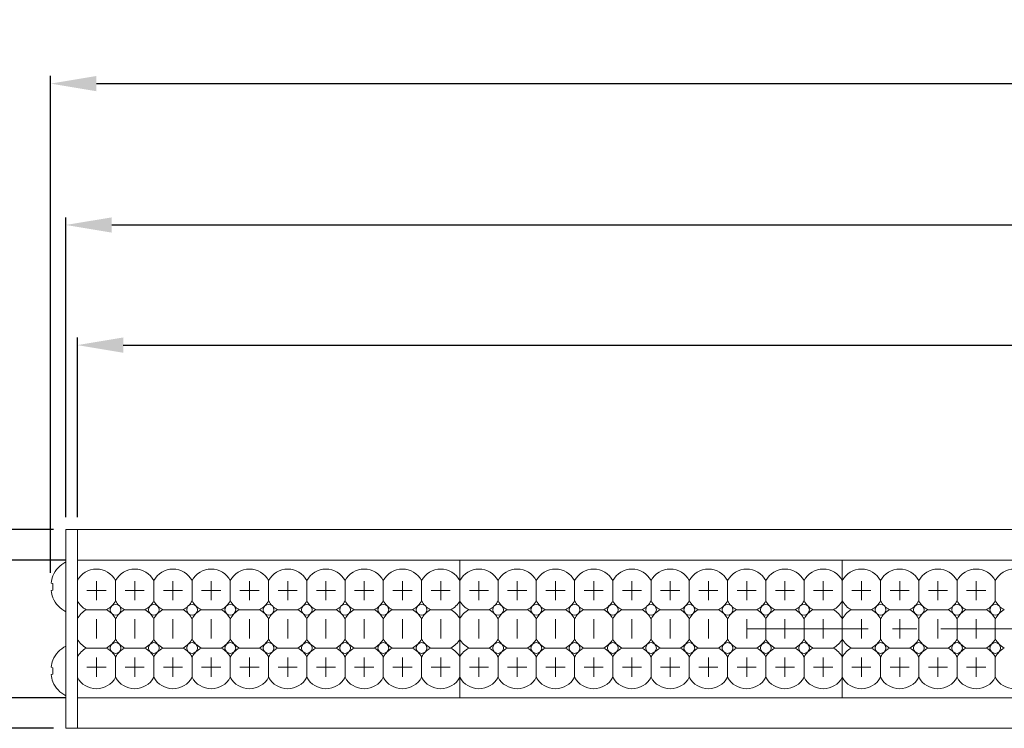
# Model space of a CAD drawing. Header units: millimetres. Extents: x -201 to 202, y 143 to 428.
# Tile 3 of 14: x -129 to -65, y 288 to 334. Entities that reach past the tile are written whole.
import ezdxf

# ---------------------------------------------------------------- set-up
doc = ezdxf.new("R2010")
doc.units = ezdxf.units.MM
doc.header["$LTSCALE"] = 0.25
doc.linetypes.add('CENTER', pattern=[50.8, 31.75, -6.35, 6.35, -6.35])
for name, color, linetype, lineweight in [('BASE', 7, 'Continuous', 20), ('CENTER', 1, 'CENTER', 9), ('DIMENSION', 6, 'Continuous', 9), ('LED LENS', 7, 'Continuous', 20), ('MXB8146', 7, 'Continuous', 20), ('SIDE PLATE', 7, 'Continuous', 20)]:
    doc.layers.add(name, color=color, linetype=linetype, lineweight=lineweight)
doc.styles.add('VS Standard', font='msgothic.ttc', dxfattribs={"height": 3})
doc.dimstyles.new('VS Standard x0.5', dxfattribs={"dimtxt": 3, "dimasz": 3, "dimexe": 0.5, "dimexo": 0.8, "dimgap": 0.5, "dimtad": 3, "dimlfac": 2, "dimrnd": 0.0001, "dimzin": 9, "dimdsep": 46, "dimtxsty": 'VS Standard', "dimcen": 0, "dimaunit": 1, "dimadec": 0, "dimazin": 2, "dimtfac": 1, "dimtmove": 0, "dimatfit": 3, "dimfxl": 1, "dimtolj": 1, "dimtzin": 0, "dimarcsym": 0})

# ---------------------------------------------------------------- blocks, each defined once
blk = doc.blocks.new('*D166')
at = {"layer": 'Defpoints', "color": 0}
for p in [(-125.328, 299.14), (-137.364, 290.14), (-125.328, 290.14)]:
    blk.add_point(p, dxfattribs=at)
at = {"layer": 'DIMENSION', "color": 0, "lineweight": -2}
for p, q in [((-126.128, 299.14), (-137.864, 299.14)), ((-137.364, 296.14), (-137.364, 293.14)), ((-126.128, 290.14), (-137.864, 290.14))]:
    blk.add_line(p, q, dxfattribs=at)
at = {"layer": 'DIMENSION', "color": 0}
for points in [[(-136.864, 296.14), (-137.864, 296.14), (-137.364, 299.14)], [(-137.864, 293.14), (-136.864, 293.14), (-137.364, 290.14)]]:
    blk.add_solid(points, dxfattribs=at)
at = {"layer": 'DIMENSION', "color": 0, "insert": (-139.365, 294.64), "char_height": 3, "attachment_point": 5, "rotation": 90, "style": 'VS Standard'}
blk.add_mtext('\\A1;18', dxfattribs=at)
blk = doc.blocks.new('*D167')
at = {"layer": 'Defpoints', "color": 0}
for p in [(-126.078, 301.14), (-147.555, 288.14), (-126.078, 288.14)]:
    blk.add_point(p, dxfattribs=at)
at = {"layer": 'DIMENSION', "color": 0, "lineweight": -2}
for p, q in [((-126.878, 301.14), (-148.055, 301.14)), ((-147.555, 298.14), (-147.555, 291.14)), ((-126.878, 288.14), (-148.055, 288.14))]:
    blk.add_line(p, q, dxfattribs=at)
at = {"layer": 'DIMENSION', "color": 0}
for points in [[(-147.055, 298.14), (-148.055, 298.14), (-147.555, 301.14)], [(-148.055, 291.14), (-147.055, 291.14), (-147.555, 288.14)]]:
    blk.add_solid(points, dxfattribs=at)
at = {"layer": 'DIMENSION', "color": 0, "insert": (-149.555, 294.64), "char_height": 3, "attachment_point": 5, "rotation": 90, "style": 'VS Standard'}
blk.add_mtext('\\A1;26', dxfattribs=at)
blk = doc.blocks.new('*D168')
at = {"layer": 'Defpoints', "color": 0}
for p in [(74.672, 313.192), (-125.328, 301.14), (74.672, 301.14)]:
    blk.add_point(p, dxfattribs=at)
at = {"layer": 'DIMENSION', "color": 0, "lineweight": -2}
for p, q in [((-125.328, 301.94), (-125.328, 313.692)), ((74.672, 301.94), (74.672, 313.692)), ((-122.328, 313.192), (71.672, 313.192))]:
    blk.add_line(p, q, dxfattribs=at)
at = {"layer": 'DIMENSION', "color": 0}
for points in [[(-122.328, 313.692), (-122.328, 312.692), (-125.328, 313.192)], [(71.672, 312.692), (71.672, 313.692), (74.672, 313.192)]]:
    blk.add_solid(points, dxfattribs=at)
at = {"layer": 'DIMENSION', "color": 0, "insert": (-25.328, 315.192), "char_height": 3, "attachment_point": 5, "style": 'VS Standard'}
blk.add_mtext('\\A1;400', dxfattribs=at)
blk = doc.blocks.new('*D169')
at = {"layer": 'Defpoints', "color": 0}
for p in [(75.422, 321.045), (-126.078, 301.14), (75.422, 301.14)]:
    blk.add_point(p, dxfattribs=at)
at = {"layer": 'DIMENSION', "color": 0, "lineweight": -2}
for p, q in [((-126.078, 301.94), (-126.078, 321.545)), ((75.422, 301.94), (75.422, 321.545)), ((-123.078, 321.045), (72.422, 321.045))]:
    blk.add_line(p, q, dxfattribs=at)
at = {"layer": 'DIMENSION', "color": 0}
for points in [[(-123.078, 321.545), (-123.078, 320.545), (-126.078, 321.045)], [(72.422, 320.545), (72.422, 321.545), (75.422, 321.045)]]:
    blk.add_solid(points, dxfattribs=at)
at = {"layer": 'DIMENSION', "color": 0, "insert": (-25.328, 323.045), "char_height": 3, "attachment_point": 5, "style": 'VS Standard'}
blk.add_mtext('\\A1;403', dxfattribs=at)
blk = doc.blocks.new('*D170')
at = {"layer": 'Defpoints', "color": 0}
for p in [(76.422, 330.288), (-127.078, 297.511), (76.422, 297.39)]:
    blk.add_point(p, dxfattribs=at)
at = {"layer": 'DIMENSION', "color": 0, "lineweight": -2}
for p, q in [((-127.078, 298.311), (-127.078, 330.788)), ((-124.078, 330.288), (73.422, 330.288)), ((76.422, 298.19), (76.422, 330.788))]:
    blk.add_line(p, q, dxfattribs=at)
at = {"layer": 'DIMENSION', "color": 0}
for points in [[(-124.078, 330.788), (-124.078, 329.788), (-127.078, 330.288)], [(73.422, 329.788), (73.422, 330.788), (76.422, 330.288)]]:
    blk.add_solid(points, dxfattribs=at)
at = {"layer": 'DIMENSION', "color": 0, "insert": (-25.328, 332.539), "char_height": 3, "attachment_point": 5, "style": 'VS Standard'}
blk.add_mtext('\\A1;\\A1;(407)', dxfattribs=at)

msp = doc.modelspace()

# ---------------------------------------------------------------- linework, layer by layer
at = {"layer": 'BASE'}
for p, q in [((-125.3284, 288.1402), (-125.3284, 301.1402)), ((-125.3284, 301.1402), (74.6716, 301.1402)), ((-125.3284, 301.1402), (-125.3284, 288.1402)), ((74.6716, 299.1402), (-125.3284, 299.1402)), ((-125.3284, 290.1402), (74.6716, 290.1402)), ((74.6716, 288.1402), (-125.3284, 288.1402))]:
    msp.add_line(p, q, dxfattribs=at)
at = {"layer": 'CENTER', "ltscale": 0.3}
for p, q in [((-124.0784, 297.7652), (-124.0784, 296.5152)), ((-121.5784, 297.7652), (-121.5784, 296.5152)), ((-119.0784, 297.7652), (-119.0784, 296.5152)), ((-116.5784, 297.7652), (-116.5784, 296.5152)), ((-114.0784, 297.7652), (-114.0784, 296.5152)), ((-111.5784, 297.7652), (-111.5784, 296.5152)), ((-109.0784, 297.7652), (-109.0784, 296.5152)), ((-106.5784, 297.7652), (-106.5784, 296.5152)), ((-104.0784, 297.7652), (-104.0784, 296.5152)), ((-101.5784, 297.7652), (-101.5784, 296.5152)), ((-99.0784, 297.7652), (-99.0784, 296.5152)), ((-96.5784, 297.7652), (-96.5784, 296.5152)), ((-94.0784, 297.7652), (-94.0784, 296.5152)), ((-91.5784, 297.7652), (-91.5784, 296.5152)), ((-89.0784, 297.7652), (-89.0784, 296.5152)), ((-86.5784, 297.7652), (-86.5784, 296.5152)), ((-84.0784, 297.7652), (-84.0784, 296.5152)), ((-81.5784, 297.7652), (-81.5784, 296.5152)), ((-79.0784, 297.7652), (-79.0784, 296.5152)), ((-76.5784, 297.7652), (-76.5784, 296.5152)), ((-74.0784, 297.7652), (-74.0784, 296.5152)), ((-71.5784, 297.7652), (-71.5784, 296.5152)), ((-69.0784, 297.7652), (-69.0784, 296.5152)), ((-66.5784, 297.7652), (-66.5784, 296.5152)), ((-124.7034, 297.1402), (-123.4534, 297.1402)), ((-122.2034, 297.1402), (-120.9534, 297.1402)), ((-119.7034, 297.1402), (-118.4534, 297.1402)), ((-117.2034, 297.1402), (-115.9534, 297.1402)), ((-114.7034, 297.1402), (-113.4534, 297.1402)), ((-112.2034, 297.1402), (-110.9534, 297.1402)), ((-109.7034, 297.1402), (-108.4534, 297.1402)), ((-107.2034, 297.1402), (-105.9534, 297.1402)), ((-104.7034, 297.1402), (-103.4534, 297.1402)), ((-102.2034, 297.1402), (-100.9534, 297.1402)), ((-99.7034, 297.1402), (-98.4534, 297.1402)), ((-97.2034, 297.1402), (-95.9534, 297.1402)), ((-94.7034, 297.1402), (-93.4534, 297.1402)), ((-92.2034, 297.1402), (-90.9534, 297.1402)), ((-89.7034, 297.1402), (-88.4534, 297.1402)), ((-87.2034, 297.1402), (-85.9534, 297.1402)), ((-84.7034, 297.1402), (-83.4534, 297.1402)), ((-82.2034, 297.1402), (-80.9534, 297.1402)), ((-79.7034, 297.1402), (-78.4534, 297.1402)), ((-77.2034, 297.1402), (-75.9534, 297.1402)), ((-74.7034, 297.1402), (-73.4534, 297.1402)), ((-72.2034, 297.1402), (-70.9534, 297.1402)), ((-69.7034, 297.1402), (-68.4534, 297.1402)), ((-67.2034, 297.1402), (-65.9534, 297.1402)), ((-124.0784, 295.2652), (-124.0784, 294.0152)), ((-121.5784, 295.2652), (-121.5784, 294.0152)), ((-119.0784, 295.2652), (-119.0784, 294.0152)), ((-116.5784, 295.2652), (-116.5784, 294.0152)), ((-114.0784, 295.2652), (-114.0784, 294.0152)), ((-111.5784, 295.2652), (-111.5784, 294.0152)), ((-109.0784, 295.2652), (-109.0784, 294.0152)), ((-106.5784, 295.2652), (-106.5784, 294.0152)), ((-104.0784, 295.2652), (-104.0784, 294.0152)), ((-101.5784, 295.2652), (-101.5784, 294.0152)), ((-99.0784, 295.2652), (-99.0784, 294.0152)), ((-96.5784, 295.2652), (-96.5784, 294.0152)), ((-94.0784, 295.2652), (-94.0784, 294.0152)), ((-91.5784, 295.2652), (-91.5784, 294.0152)), ((-89.0784, 295.2652), (-89.0784, 294.0152)), ((-86.5784, 295.2652), (-86.5784, 294.0152)), ((-84.0784, 295.2652), (-84.0784, 294.0152)), ((-81.5784, 295.2652), (-81.5784, 294.0152)), ((-79.0784, 295.2652), (-79.0784, 294.0152)), ((-76.5784, 295.2652), (-76.5784, 294.0152)), ((-74.0784, 295.2652), (-74.0784, 294.0152)), ((-71.5784, 295.2652), (-71.5784, 294.0152)), ((-69.0784, 295.2652), (-69.0784, 294.0152)), ((-66.5784, 295.2652), (-66.5784, 294.0152)), ((-124.0784, 292.7652), (-124.0784, 291.5152)), ((-121.5784, 292.7652), (-121.5784, 291.5152)), ((-119.0784, 292.7652), (-119.0784, 291.5152)), ((-116.5784, 292.7652), (-116.5784, 291.5152)), ((-114.0784, 292.7652), (-114.0784, 291.5152)), ((-111.5784, 292.7652), (-111.5784, 291.5152)), ((-109.0784, 292.7652), (-109.0784, 291.5152)), ((-106.5784, 292.7652), (-106.5784, 291.5152)), ((-104.0784, 292.7652), (-104.0784, 291.5152)), ((-101.5784, 292.7652), (-101.5784, 291.5152)), ((-99.0784, 292.7652), (-99.0784, 291.5152)), ((-96.5784, 292.7652), (-96.5784, 291.5152)), ((-94.0784, 292.7652), (-94.0784, 291.5152)), ((-91.5784, 292.7652), (-91.5784, 291.5152)), ((-89.0784, 292.7652), (-89.0784, 291.5152)), ((-86.5784, 292.7652), (-86.5784, 291.5152)), ((-84.0784, 292.7652), (-84.0784, 291.5152)), ((-81.5784, 292.7652), (-81.5784, 291.5152)), ((-79.0784, 292.7652), (-79.0784, 291.5152)), ((-76.5784, 292.7652), (-76.5784, 291.5152)), ((-74.0784, 292.7652), (-74.0784, 291.5152)), ((-71.5784, 292.7652), (-71.5784, 291.5152)), ((-69.0784, 292.7652), (-69.0784, 291.5152)), ((-66.5784, 292.7652), (-66.5784, 291.5152)), ((-124.7034, 292.1402), (-123.4534, 292.1402)), ((-122.2034, 292.1402), (-120.9534, 292.1402)), ((-119.7034, 292.1402), (-118.4534, 292.1402)), ((-117.2034, 292.1402), (-115.9534, 292.1402)), ((-114.7034, 292.1402), (-113.4534, 292.1402)), ((-112.2034, 292.1402), (-110.9534, 292.1402)), ((-109.7034, 292.1402), (-108.4534, 292.1402)), ((-107.2034, 292.1402), (-105.9534, 292.1402)), ((-104.7034, 292.1402), (-103.4534, 292.1402)), ((-102.2034, 292.1402), (-100.9534, 292.1402)), ((-99.7034, 292.1402), (-98.4534, 292.1402)), ((-97.2034, 292.1402), (-95.9534, 292.1402)), ((-94.7034, 292.1402), (-93.4534, 292.1402)), ((-92.2034, 292.1402), (-90.9534, 292.1402)), ((-89.7034, 292.1402), (-88.4534, 292.1402)), ((-87.2034, 292.1402), (-85.9534, 292.1402)), ((-84.7034, 292.1402), (-83.4534, 292.1402)), ((-82.2034, 292.1402), (-80.9534, 292.1402)), ((-79.7034, 292.1402), (-78.4534, 292.1402)), ((-77.2034, 292.1402), (-75.9534, 292.1402)), ((-74.7034, 292.1402), (-73.4534, 292.1402)), ((-72.2034, 292.1402), (-70.9534, 292.1402)), ((-69.7034, 292.1402), (-68.4534, 292.1402)), ((-67.2034, 292.1402), (-65.9534, 292.1402))]:
    msp.add_line(p, q, dxfattribs=at)
at = {"layer": 'CENTER'}
msp.add_line((-81.5784, 294.6402), (78.4216, 294.6402), dxfattribs=at)
at = {"layer": 'LED LENS'}
for p, q in [((-100.3284, 299.1402), (-125.3284, 299.1402)), ((-125.3284, 299.1402), (-125.3284, 297.8017)), ((-100.3284, 297.8017), (-100.3284, 299.1402)), ((-100.3284, 299.1402), (-100.3284, 297.8017)), ((-75.3284, 299.1402), (-100.3284, 299.1402)), ((-100.3284, 299.1402), (-100.3284, 297.8017)), ((-75.3284, 297.8017), (-75.3284, 299.1402)), ((-75.3284, 299.1402), (-75.3284, 297.8017)), ((-50.3284, 299.1402), (-75.3284, 299.1402)), ((-75.3284, 299.1402), (-75.3284, 297.8017)), ((-125.3284, 296.4788), (-125.3284, 297.8017)), ((-122.8284, 297.8017), (-122.8284, 297.1402)), ((-120.3284, 297.8017), (-120.3284, 297.1402)), ((-117.8284, 297.8017), (-117.8284, 297.1402)), ((-115.3284, 297.8017), (-115.3284, 297.1402)), ((-112.8284, 297.8017), (-112.8284, 297.1402)), ((-110.3284, 297.8017), (-110.3284, 297.1402)), ((-107.8284, 297.8017), (-107.8284, 297.1402)), ((-105.3284, 297.8017), (-105.3284, 297.1402)), ((-102.8284, 297.8017), (-102.8284, 297.1402)), ((-100.3284, 297.8017), (-100.3284, 297.1402)), ((-100.3284, 296.4788), (-100.3284, 297.8017)), ((-100.3284, 296.4788), (-100.3284, 297.8017)), ((-97.8284, 297.8017), (-97.8284, 297.1402)), ((-95.3284, 297.8017), (-95.3284, 297.1402)), ((-92.8284, 297.8017), (-92.8284, 297.1402)), ((-90.3284, 297.8017), (-90.3284, 297.1402)), ((-87.8284, 297.8017), (-87.8284, 297.1402)), ((-85.3284, 297.8017), (-85.3284, 297.1402)), ((-82.8284, 297.8017), (-82.8284, 297.1402)), ((-80.3284, 297.8017), (-80.3284, 297.1402)), ((-77.8284, 297.8017), (-77.8284, 297.1402)), ((-75.3284, 297.8017), (-75.3284, 297.1402)), ((-75.3284, 296.4788), (-75.3284, 297.8017)), ((-75.3284, 296.4788), (-75.3284, 297.8017)), ((-72.8284, 297.8017), (-72.8284, 297.1402)), ((-70.3284, 297.8017), (-70.3284, 297.1402)), ((-67.8284, 297.8017), (-67.8284, 297.1402)), ((-65.3284, 297.8017), (-65.3284, 297.1402)), ((-122.8284, 297.1402), (-122.8284, 296.4788)), ((-120.3284, 297.1402), (-120.3284, 296.4788)), ((-117.8284, 297.1402), (-117.8284, 296.4788)), ((-115.3284, 297.1402), (-115.3284, 296.4788)), ((-112.8284, 297.1402), (-112.8284, 296.4788)), ((-110.3284, 297.1402), (-110.3284, 296.4788)), ((-107.8284, 297.1402), (-107.8284, 296.4788)), ((-105.3284, 297.1402), (-105.3284, 296.4788)), ((-102.8284, 297.1402), (-102.8284, 296.4788)), ((-100.3284, 297.1402), (-100.3284, 296.4788)), ((-97.8284, 297.1402), (-97.8284, 296.4788)), ((-95.3284, 297.1402), (-95.3284, 296.4788)), ((-92.8284, 297.1402), (-92.8284, 296.4788)), ((-90.3284, 297.1402), (-90.3284, 296.4788)), ((-87.8284, 297.1402), (-87.8284, 296.4788)), ((-85.3284, 297.1402), (-85.3284, 296.4788)), ((-82.8284, 297.1402), (-82.8284, 296.4788)), ((-80.3284, 297.1402), (-80.3284, 296.4788)), ((-77.8284, 297.1402), (-77.8284, 296.4788)), ((-75.3284, 297.1402), (-75.3284, 296.4788)), ((-72.8284, 297.1402), (-72.8284, 296.4788)), ((-70.3284, 297.1402), (-70.3284, 296.4788)), ((-67.8284, 297.1402), (-67.8284, 296.4788)), ((-65.3284, 297.1402), (-65.3284, 296.4788)), ((-125.3284, 296.4788), (-125.3284, 295.3017)), ((-100.3284, 295.3017), (-100.3284, 296.4788)), ((-100.3284, 296.4788), (-100.3284, 295.3017)), ((-100.3284, 296.4788), (-100.3284, 295.3017)), ((-75.3284, 295.3017), (-75.3284, 296.4788)), ((-75.3284, 296.4788), (-75.3284, 295.3017)), ((-75.3284, 296.4788), (-75.3284, 295.3017)), ((-124.7398, 295.8902), (-123.4169, 295.8902)), ((-122.2398, 295.8902), (-120.9169, 295.8902)), ((-119.7398, 295.8902), (-118.4169, 295.8902)), ((-117.2398, 295.8902), (-115.9169, 295.8902)), ((-114.7398, 295.8902), (-113.4169, 295.8902)), ((-112.2398, 295.8902), (-110.9169, 295.8902)), ((-109.7398, 295.8902), (-108.4169, 295.8902)), ((-107.2398, 295.8902), (-105.9169, 295.8902)), ((-104.7398, 295.8902), (-103.4169, 295.8902)), ((-102.2398, 295.8902), (-100.9169, 295.8902)), ((-99.7398, 295.8902), (-98.4169, 295.8902)), ((-97.2398, 295.8902), (-95.9169, 295.8902)), ((-94.7398, 295.8902), (-93.4169, 295.8902)), ((-92.2398, 295.8902), (-90.9169, 295.8902)), ((-89.7398, 295.8902), (-88.4169, 295.8902)), ((-87.2398, 295.8902), (-85.9169, 295.8902)), ((-84.7398, 295.8902), (-83.4169, 295.8902)), ((-82.2398, 295.8902), (-80.9169, 295.8902)), ((-79.7398, 295.8902), (-78.4169, 295.8902)), ((-77.2398, 295.8902), (-75.9169, 295.8902)), ((-74.7398, 295.8902), (-73.4169, 295.8902)), ((-72.2398, 295.8902), (-70.9169, 295.8902)), ((-69.7398, 295.8902), (-68.4169, 295.8902)), ((-67.2398, 295.8902), (-65.9169, 295.8902)), ((-125.3284, 293.9788), (-125.3284, 295.3017)), ((-122.8284, 295.3017), (-122.8284, 294.6402)), ((-120.3284, 295.3017), (-120.3284, 294.6402)), ((-117.8284, 295.3017), (-117.8284, 294.6402)), ((-115.3284, 295.3017), (-115.3284, 294.6402)), ((-112.8284, 295.3017), (-112.8284, 294.6402)), ((-110.3284, 295.3017), (-110.3284, 294.6402)), ((-107.8284, 295.3017), (-107.8284, 294.6402)), ((-105.3284, 295.3017), (-105.3284, 294.6402)), ((-102.8284, 295.3017), (-102.8284, 294.6402)), ((-100.3284, 295.3017), (-100.3284, 294.6402)), ((-100.3284, 293.9788), (-100.3284, 295.3017)), ((-100.3284, 293.9788), (-100.3284, 295.3017)), ((-97.8284, 295.3017), (-97.8284, 294.6402)), ((-95.3284, 295.3017), (-95.3284, 294.6402)), ((-92.8284, 295.3017), (-92.8284, 294.6402)), ((-90.3284, 295.3017), (-90.3284, 294.6402)), ((-87.8284, 295.3017), (-87.8284, 294.6402)), ((-85.3284, 295.3017), (-85.3284, 294.6402)), ((-82.8284, 295.3017), (-82.8284, 294.6402)), ((-80.3284, 295.3017), (-80.3284, 294.6402)), ((-77.8284, 295.3017), (-77.8284, 294.6402)), ((-75.3284, 295.3017), (-75.3284, 294.6402)), ((-75.3284, 293.9788), (-75.3284, 295.3017)), ((-75.3284, 293.9788), (-75.3284, 295.3017)), ((-72.8284, 295.3017), (-72.8284, 294.6402)), ((-70.3284, 295.3017), (-70.3284, 294.6402)), ((-67.8284, 295.3017), (-67.8284, 294.6402)), ((-65.3284, 295.3017), (-65.3284, 294.6402)), ((-122.8284, 294.6402), (-122.8284, 293.9788)), ((-120.3284, 294.6402), (-120.3284, 293.9788)), ((-117.8284, 294.6402), (-117.8284, 293.9788)), ((-115.3284, 294.6402), (-115.3284, 293.9788)), ((-112.8284, 294.6402), (-112.8284, 293.9788)), ((-110.3284, 294.6402), (-110.3284, 293.9788)), ((-107.8284, 294.6402), (-107.8284, 293.9788)), ((-105.3284, 294.6402), (-105.3284, 293.9788)), ((-102.8284, 294.6402), (-102.8284, 293.9788)), ((-100.3284, 294.6402), (-100.3284, 293.9788)), ((-97.8284, 294.6402), (-97.8284, 293.9788)), ((-95.3284, 294.6402), (-95.3284, 293.9788)), ((-92.8284, 294.6402), (-92.8284, 293.9788)), ((-90.3284, 294.6402), (-90.3284, 293.9788)), ((-87.8284, 294.6402), (-87.8284, 293.9788)), ((-85.3284, 294.6402), (-85.3284, 293.9788)), ((-82.8284, 294.6402), (-82.8284, 293.9788)), ((-80.3284, 294.6402), (-80.3284, 293.9788)), ((-77.8284, 294.6402), (-77.8284, 293.9788)), ((-75.3284, 294.6402), (-75.3284, 293.9788)), ((-72.8284, 294.6402), (-72.8284, 293.9788)), ((-70.3284, 294.6402), (-70.3284, 293.9788)), ((-67.8284, 294.6402), (-67.8284, 293.9788)), ((-65.3284, 294.6402), (-65.3284, 293.9788)), ((-125.3284, 293.9788), (-125.3284, 292.8017)), ((-100.3284, 292.8017), (-100.3284, 293.9788)), ((-100.3284, 293.9788), (-100.3284, 292.8017)), ((-100.3284, 293.9788), (-100.3284, 292.8017)), ((-75.3284, 292.8017), (-75.3284, 293.9788)), ((-75.3284, 293.9788), (-75.3284, 292.8017)), ((-75.3284, 293.9788), (-75.3284, 292.8017)), ((-123.4169, 293.3902), (-124.7398, 293.3902)), ((-122.2398, 293.3902), (-120.9169, 293.3902)), ((-119.7398, 293.3902), (-118.4169, 293.3902)), ((-117.2398, 293.3902), (-115.9169, 293.3902)), ((-114.7398, 293.3902), (-113.4169, 293.3902)), ((-112.2398, 293.3902), (-110.9169, 293.3902)), ((-109.7398, 293.3902), (-108.4169, 293.3902)), ((-107.2398, 293.3902), (-105.9169, 293.3902)), ((-104.7398, 293.3902), (-103.4169, 293.3902)), ((-102.2398, 293.3902), (-100.9169, 293.3902)), ((-98.4169, 293.3902), (-99.7398, 293.3902)), ((-97.2398, 293.3902), (-95.9169, 293.3902)), ((-94.7398, 293.3902), (-93.4169, 293.3902)), ((-92.2398, 293.3902), (-90.9169, 293.3902)), ((-89.7398, 293.3902), (-88.4169, 293.3902)), ((-87.2398, 293.3902), (-85.9169, 293.3902)), ((-84.7398, 293.3902), (-83.4169, 293.3902)), ((-82.2398, 293.3902), (-80.9169, 293.3902)), ((-79.7398, 293.3902), (-78.4169, 293.3902)), ((-77.2398, 293.3902), (-75.9169, 293.3902)), ((-73.4169, 293.3902), (-74.7398, 293.3902)), ((-72.2398, 293.3902), (-70.9169, 293.3902)), ((-69.7398, 293.3902), (-68.4169, 293.3902)), ((-67.2398, 293.3902), (-65.9169, 293.3902)), ((-125.3284, 291.4788), (-125.3284, 292.8017)), ((-122.8284, 292.1402), (-122.8284, 292.8017)), ((-120.3284, 292.8017), (-120.3284, 292.1402)), ((-117.8284, 292.8017), (-117.8284, 292.1402)), ((-115.3284, 292.8017), (-115.3284, 292.1402)), ((-112.8284, 292.8017), (-112.8284, 292.1402)), ((-110.3284, 292.8017), (-110.3284, 292.1402)), ((-107.8284, 292.8017), (-107.8284, 292.1402)), ((-105.3284, 292.8017), (-105.3284, 292.1402)), ((-102.8284, 292.8017), (-102.8284, 292.1402)), ((-100.3284, 292.8017), (-100.3284, 292.1402)), ((-100.3284, 291.4788), (-100.3284, 292.8017)), ((-100.3284, 291.4788), (-100.3284, 292.8017)), ((-97.8284, 292.1402), (-97.8284, 292.8017)), ((-95.3284, 292.8017), (-95.3284, 292.1402)), ((-92.8284, 292.8017), (-92.8284, 292.1402)), ((-90.3284, 292.8017), (-90.3284, 292.1402)), ((-87.8284, 292.8017), (-87.8284, 292.1402)), ((-85.3284, 292.8017), (-85.3284, 292.1402)), ((-82.8284, 292.8017), (-82.8284, 292.1402)), ((-80.3284, 292.8017), (-80.3284, 292.1402)), ((-77.8284, 292.8017), (-77.8284, 292.1402)), ((-75.3284, 292.8017), (-75.3284, 292.1402)), ((-75.3284, 291.4788), (-75.3284, 292.8017)), ((-75.3284, 291.4788), (-75.3284, 292.8017)), ((-72.8284, 292.1402), (-72.8284, 292.8017)), ((-70.3284, 292.8017), (-70.3284, 292.1402)), ((-67.8284, 292.8017), (-67.8284, 292.1402)), ((-65.3284, 292.8017), (-65.3284, 292.1402)), ((-122.8284, 291.4788), (-122.8284, 292.1402)), ((-120.3284, 292.1402), (-120.3284, 291.4788)), ((-117.8284, 292.1402), (-117.8284, 291.4788)), ((-115.3284, 292.1402), (-115.3284, 291.4788)), ((-112.8284, 292.1402), (-112.8284, 291.4788)), ((-110.3284, 292.1402), (-110.3284, 291.4788)), ((-107.8284, 292.1402), (-107.8284, 291.4788)), ((-105.3284, 292.1402), (-105.3284, 291.4788)), ((-102.8284, 292.1402), (-102.8284, 291.4788)), ((-100.3284, 292.1402), (-100.3284, 291.4788)), ((-97.8284, 291.4788), (-97.8284, 292.1402)), ((-95.3284, 292.1402), (-95.3284, 291.4788)), ((-92.8284, 292.1402), (-92.8284, 291.4788)), ((-90.3284, 292.1402), (-90.3284, 291.4788)), ((-87.8284, 292.1402), (-87.8284, 291.4788)), ((-85.3284, 292.1402), (-85.3284, 291.4788)), ((-82.8284, 292.1402), (-82.8284, 291.4788)), ((-80.3284, 292.1402), (-80.3284, 291.4788)), ((-77.8284, 292.1402), (-77.8284, 291.4788)), ((-75.3284, 292.1402), (-75.3284, 291.4788)), ((-72.8284, 291.4788), (-72.8284, 292.1402)), ((-70.3284, 292.1402), (-70.3284, 291.4788)), ((-67.8284, 292.1402), (-67.8284, 291.4788)), ((-65.3284, 292.1402), (-65.3284, 291.4788)), ((-125.3284, 291.4788), (-125.3284, 290.1402)), ((-100.3284, 290.1402), (-100.3284, 291.4788)), ((-100.3284, 291.4788), (-100.3284, 290.1402)), ((-100.3284, 291.4788), (-100.3284, 290.1402)), ((-75.3284, 290.1402), (-75.3284, 291.4788)), ((-75.3284, 291.4788), (-75.3284, 290.1402)), ((-75.3284, 291.4788), (-75.3284, 290.1402)), ((-125.3284, 290.1402), (-100.3284, 290.1402)), ((-100.3284, 290.1402), (-75.3284, 290.1402)), ((-75.3284, 290.1402), (-50.3284, 290.1402))]:
    msp.add_line(p, q, dxfattribs=at)
for centre in [(-122.8284, 295.8902), (-120.3284, 295.8902), (-117.8284, 295.8902), (-115.3284, 295.8902), (-112.8284, 295.8902), (-110.3284, 295.8902), (-107.8284, 295.8902), (-105.3284, 295.8902), (-102.8284, 295.8902), (-97.8284, 295.8902), (-95.3284, 295.8902), (-92.8284, 295.8902), (-90.3284, 295.8902), (-87.8284, 295.8902), (-85.3284, 295.8902), (-82.8284, 295.8902), (-80.3284, 295.8902), (-77.8284, 295.8902), (-72.8284, 295.8902), (-70.3284, 295.8902), (-67.8284, 295.8902), (-65.3284, 295.8902), (-122.8284, 293.3902), (-120.3284, 293.3902), (-117.8284, 293.3902), (-115.3284, 293.3902), (-112.8284, 293.3902), (-110.3284, 293.3902), (-107.8284, 293.3902), (-105.3284, 293.3902), (-102.8284, 293.3902), (-97.8284, 293.3902), (-95.3284, 293.3902), (-92.8284, 293.3902), (-90.3284, 293.3902), (-87.8284, 293.3902), (-85.3284, 293.3902), (-82.8284, 293.3902), (-80.3284, 293.3902), (-77.8284, 293.3902), (-72.8284, 293.3902), (-70.3284, 293.3902), (-67.8284, 293.3902), (-65.3284, 293.3902)]:
    msp.add_circle(centre, 0.35, dxfattribs=at)
for centre, start, end in [((-124.0784, 297.1402), 27.885567, 152.114433), ((-121.5784, 297.1402), 27.885567, 152.114433), ((-119.0784, 297.1402), 27.885567, 152.114433), ((-116.5784, 297.1402), 27.885567, 152.114433), ((-114.0784, 297.1402), 27.885567, 152.114433), ((-111.5784, 297.1402), 27.885567, 152.114433), ((-109.0784, 297.1402), 27.885567, 152.114433), ((-106.5784, 297.1402), 27.885567, 152.114433), ((-104.0784, 297.1402), 27.885567, 152.114433), ((-101.5784, 297.1402), 27.885567, 152.114433), ((-99.0784, 297.1402), 27.885567, 152.114433), ((-96.5784, 297.1402), 27.885567, 152.114433), ((-94.0784, 297.1402), 27.885567, 152.114433), ((-91.5784, 297.1402), 27.885567, 152.114433), ((-89.0784, 297.1402), 27.885567, 152.114433), ((-86.5784, 297.1402), 27.885567, 152.114433), ((-84.0784, 297.1402), 27.885567, 152.114433), ((-81.5784, 297.1402), 27.885567, 152.114433), ((-79.0784, 297.1402), 27.885567, 152.114433), ((-76.5784, 297.1402), 27.885567, 152.114433), ((-74.0784, 297.1402), 27.885567, 152.114433), ((-71.5784, 297.1402), 27.885567, 152.114433), ((-69.0784, 297.1402), 27.885567, 152.114433), ((-66.5784, 297.1402), 27.885567, 152.114433), ((-64.0784, 297.1402), 27.885567, 152.114433), ((-124.0784, 297.1402), 207.885567, 242.114433), ((-124.0784, 297.1402), 297.885567, 315), ((-124.0784, 297.1402), 315, 332.114433), ((-121.5784, 297.1402), 207.885567, 225), ((-121.5784, 297.1402), 225, 242.114433), ((-121.5784, 297.1402), 297.885567, 315), ((-121.5784, 297.1402), 315, 332.114433), ((-119.0784, 297.1402), 207.885567, 225), ((-119.0784, 297.1402), 225, 242.114433), ((-119.0784, 297.1402), 297.885567, 315), ((-119.0784, 297.1402), 315, 332.114433), ((-116.5784, 297.1402), 207.885567, 225), ((-116.5784, 297.1402), 225, 242.114433), ((-116.5784, 297.1402), 297.885567, 315), ((-116.5784, 297.1402), 315, 332.114433), ((-114.0784, 297.1402), 207.885567, 225), ((-114.0784, 297.1402), 225, 242.114433), ((-114.0784, 297.1402), 297.885567, 315), ((-114.0784, 297.1402), 315, 332.114433), ((-111.5784, 297.1402), 207.885567, 225), ((-111.5784, 297.1402), 225, 242.114433), ((-111.5784, 297.1402), 297.885567, 315), ((-111.5784, 297.1402), 315, 332.114433), ((-109.0784, 297.1402), 207.885567, 225), ((-109.0784, 297.1402), 225, 242.114433), ((-109.0784, 297.1402), 297.885567, 315), ((-109.0784, 297.1402), 315, 332.114433), ((-106.5784, 297.1402), 207.885567, 225), ((-106.5784, 297.1402), 225, 242.114433), ((-106.5784, 297.1402), 297.885567, 315), ((-106.5784, 297.1402), 315, 332.114433), ((-104.0784, 297.1402), 207.885567, 225), ((-104.0784, 297.1402), 225, 242.114433), ((-104.0784, 297.1402), 297.885567, 315), ((-104.0784, 297.1402), 315, 332.114433), ((-101.5784, 297.1402), 207.885567, 225), ((-101.5784, 297.1402), 225, 242.114433), ((-101.5784, 297.1402), 297.885567, 332.114433), ((-99.0784, 297.1402), 207.885567, 242.114433), ((-99.0784, 297.1402), 297.885567, 315), ((-99.0784, 297.1402), 315, 332.114433), ((-96.5784, 297.1402), 207.885567, 225), ((-96.5784, 297.1402), 225, 242.114433), ((-96.5784, 297.1402), 297.885567, 315), ((-96.5784, 297.1402), 315, 332.114433), ((-94.0784, 297.1402), 207.885567, 225), ((-94.0784, 297.1402), 225, 242.114433), ((-94.0784, 297.1402), 297.885567, 315), ((-94.0784, 297.1402), 315, 332.114433), ((-91.5784, 297.1402), 207.885567, 225), ((-91.5784, 297.1402), 225, 242.114433), ((-91.5784, 297.1402), 297.885567, 315), ((-91.5784, 297.1402), 315, 332.114433), ((-89.0784, 297.1402), 207.885567, 225), ((-89.0784, 297.1402), 225, 242.114433), ((-89.0784, 297.1402), 297.885567, 315), ((-89.0784, 297.1402), 315, 332.114433), ((-86.5784, 297.1402), 207.885567, 225), ((-86.5784, 297.1402), 225, 242.114433), ((-86.5784, 297.1402), 297.885567, 315), ((-86.5784, 297.1402), 315, 332.114433), ((-84.0784, 297.1402), 207.885567, 225), ((-84.0784, 297.1402), 225, 242.114433), ((-84.0784, 297.1402), 297.885567, 315), ((-84.0784, 297.1402), 315, 332.114433), ((-81.5784, 297.1402), 207.885567, 225), ((-81.5784, 297.1402), 225, 242.114433), ((-81.5784, 297.1402), 297.885567, 315), ((-81.5784, 297.1402), 315, 332.114433), ((-79.0784, 297.1402), 207.885567, 225), ((-79.0784, 297.1402), 225, 242.114433), ((-79.0784, 297.1402), 297.885567, 315), ((-79.0784, 297.1402), 315, 332.114433), ((-76.5784, 297.1402), 207.885567, 225), ((-76.5784, 297.1402), 225, 242.114433), ((-76.5784, 297.1402), 297.885567, 332.114433), ((-74.0784, 297.1402), 207.885567, 242.114433), ((-74.0784, 297.1402), 297.885567, 315), ((-74.0784, 297.1402), 315, 332.114433), ((-71.5784, 297.1402), 207.885567, 225), ((-71.5784, 297.1402), 225, 242.114433), ((-71.5784, 297.1402), 297.885567, 315), ((-71.5784, 297.1402), 315, 332.114433), ((-69.0784, 297.1402), 207.885567, 225), ((-69.0784, 297.1402), 225, 242.114433), ((-69.0784, 297.1402), 297.885567, 315), ((-69.0784, 297.1402), 315, 332.114433), ((-66.5784, 297.1402), 207.885567, 225), ((-66.5784, 297.1402), 225, 242.114433), ((-66.5784, 297.1402), 297.885567, 315), ((-66.5784, 297.1402), 315, 332.114433), ((-64.0784, 297.1402), 207.885567, 225), ((-64.0784, 297.1402), 225, 242.114433), ((-124.0784, 294.6402), 117.885567, 152.114433), ((-124.0784, 294.6402), 45, 62.114433), ((-124.0784, 294.6402), 27.885567, 45), ((-121.5784, 294.6402), 135, 152.114433), ((-121.5784, 294.6402), 117.885567, 135), ((-121.5784, 294.6402), 45, 62.114433), ((-121.5784, 294.6402), 27.885567, 45), ((-119.0784, 294.6402), 135, 152.114433), ((-119.0784, 294.6402), 117.885567, 135), ((-119.0784, 294.6402), 45, 62.114433), ((-119.0784, 294.6402), 27.885567, 45), ((-116.5784, 294.6402), 135, 152.114433), ((-116.5784, 294.6402), 117.885567, 135), ((-116.5784, 294.6402), 45, 62.114433), ((-116.5784, 294.6402), 27.885567, 45), ((-114.0784, 294.6402), 135, 152.114433), ((-114.0784, 294.6402), 117.885567, 135), ((-114.0784, 294.6402), 45, 62.114433), ((-114.0784, 294.6402), 27.885567, 45), ((-111.5784, 294.6402), 135, 152.114433), ((-111.5784, 294.6402), 117.885567, 135), ((-111.5784, 294.6402), 45, 62.114433), ((-111.5784, 294.6402), 27.885567, 45), ((-109.0784, 294.6402), 135, 152.114433), ((-109.0784, 294.6402), 117.885567, 135), ((-109.0784, 294.6402), 45, 62.114433), ((-109.0784, 294.6402), 27.885567, 45), ((-106.5784, 294.6402), 135, 152.114433), ((-106.5784, 294.6402), 117.885567, 135), ((-106.5784, 294.6402), 45, 62.114433), ((-106.5784, 294.6402), 27.885567, 45), ((-104.0784, 294.6402), 135, 152.114433), ((-104.0784, 294.6402), 117.885567, 135), ((-104.0784, 294.6402), 45, 62.114433), ((-104.0784, 294.6402), 27.885567, 45), ((-101.5784, 294.6402), 135, 152.114433), ((-101.5784, 294.6402), 117.885567, 135), ((-101.5784, 294.6402), 27.885567, 62.114433), ((-99.0784, 294.6402), 117.885567, 152.114433), ((-99.0784, 294.6402), 45, 62.114433), ((-99.0784, 294.6402), 27.885567, 45), ((-96.5784, 294.6402), 135, 152.114433), ((-96.5784, 294.6402), 117.885567, 135), ((-96.5784, 294.6402), 45, 62.114433), ((-96.5784, 294.6402), 27.885567, 45), ((-94.0784, 294.6402), 135, 152.114433), ((-94.0784, 294.6402), 117.885567, 135), ((-94.0784, 294.6402), 45, 62.114433), ((-94.0784, 294.6402), 27.885567, 45), ((-91.5784, 294.6402), 135, 152.114433), ((-91.5784, 294.6402), 117.885567, 135), ((-91.5784, 294.6402), 45, 62.114433), ((-91.5784, 294.6402), 27.885567, 45), ((-89.0784, 294.6402), 135, 152.114433), ((-89.0784, 294.6402), 117.885567, 135), ((-89.0784, 294.6402), 45, 62.114433), ((-89.0784, 294.6402), 27.885567, 45), ((-86.5784, 294.6402), 135, 152.114433), ((-86.5784, 294.6402), 117.885567, 135), ((-86.5784, 294.6402), 45, 62.114433), ((-86.5784, 294.6402), 27.885567, 45), ((-84.0784, 294.6402), 135, 152.114433), ((-84.0784, 294.6402), 117.885567, 135), ((-84.0784, 294.6402), 45, 62.114433), ((-84.0784, 294.6402), 27.885567, 45), ((-81.5784, 294.6402), 135, 152.114433), ((-81.5784, 294.6402), 117.885567, 135), ((-81.5784, 294.6402), 45, 62.114433), ((-81.5784, 294.6402), 27.885567, 45), ((-79.0784, 294.6402), 135, 152.114433), ((-79.0784, 294.6402), 117.885567, 135), ((-79.0784, 294.6402), 45, 62.114433), ((-79.0784, 294.6402), 27.885567, 45), ((-76.5784, 294.6402), 135, 152.114433), ((-76.5784, 294.6402), 117.885567, 135), ((-76.5784, 294.6402), 27.885567, 62.114433), ((-74.0784, 294.6402), 117.885567, 152.114433), ((-74.0784, 294.6402), 45, 62.114433), ((-74.0784, 294.6402), 27.885567, 45), ((-71.5784, 294.6402), 135, 152.114433), ((-71.5784, 294.6402), 117.885567, 135), ((-71.5784, 294.6402), 45, 62.114433), ((-71.5784, 294.6402), 27.885567, 45), ((-69.0784, 294.6402), 135, 152.114433), ((-69.0784, 294.6402), 117.885567, 135), ((-69.0784, 294.6402), 45, 62.114433), ((-69.0784, 294.6402), 27.885567, 45), ((-66.5784, 294.6402), 135, 152.114433), ((-66.5784, 294.6402), 117.885567, 135), ((-66.5784, 294.6402), 45, 62.114433), ((-66.5784, 294.6402), 27.885567, 45), ((-64.0784, 294.6402), 135, 152.114433), ((-64.0784, 294.6402), 117.885567, 135), ((-124.0784, 294.6402), 207.885567, 242.114433), ((-124.0784, 294.6402), 297.885567, 315), ((-124.0784, 294.6402), 315, 332.114433), ((-121.5784, 294.6402), 207.885567, 225), ((-121.5784, 294.6402), 225, 242.114433), ((-121.5784, 294.6402), 297.885567, 315), ((-121.5784, 294.6402), 315, 332.114433), ((-119.0784, 294.6402), 207.885567, 225), ((-119.0784, 294.6402), 225, 242.114433), ((-119.0784, 294.6402), 297.885567, 315), ((-119.0784, 294.6402), 315, 332.114433), ((-116.5784, 294.6402), 207.885567, 225), ((-116.5784, 294.6402), 225, 242.114433), ((-116.5784, 294.6402), 297.885567, 315), ((-116.5784, 294.6402), 315, 332.114433), ((-114.0784, 294.6402), 207.885567, 225), ((-114.0784, 294.6402), 225, 242.114433), ((-114.0784, 294.6402), 297.885567, 315), ((-114.0784, 294.6402), 315, 332.114433), ((-111.5784, 294.6402), 207.885567, 225), ((-111.5784, 294.6402), 225, 242.114433), ((-111.5784, 294.6402), 297.885567, 315), ((-111.5784, 294.6402), 315, 332.114433), ((-109.0784, 294.6402), 207.885567, 225), ((-109.0784, 294.6402), 225, 242.114433), ((-109.0784, 294.6402), 297.885567, 315), ((-109.0784, 294.6402), 315, 332.114433), ((-106.5784, 294.6402), 207.885567, 225), ((-106.5784, 294.6402), 225, 242.114433), ((-106.5784, 294.6402), 297.885567, 315), ((-106.5784, 294.6402), 315, 332.114433), ((-104.0784, 294.6402), 207.885567, 225), ((-104.0784, 294.6402), 225, 242.114433), ((-104.0784, 294.6402), 297.885567, 315), ((-104.0784, 294.6402), 315, 332.114433), ((-101.5784, 294.6402), 207.885567, 225), ((-101.5784, 294.6402), 225, 242.114433), ((-101.5784, 294.6402), 297.885567, 332.114433), ((-99.0784, 294.6402), 207.885567, 242.114433), ((-99.0784, 294.6402), 297.885567, 315), ((-99.0784, 294.6402), 315, 332.114433), ((-96.5784, 294.6402), 207.885567, 225), ((-96.5784, 294.6402), 225, 242.114433), ((-96.5784, 294.6402), 297.885567, 315), ((-96.5784, 294.6402), 315, 332.114433), ((-94.0784, 294.6402), 207.885567, 225), ((-94.0784, 294.6402), 225, 242.114433), ((-94.0784, 294.6402), 297.885567, 315), ((-94.0784, 294.6402), 315, 332.114433), ((-91.5784, 294.6402), 207.885567, 225), ((-91.5784, 294.6402), 225, 242.114433), ((-91.5784, 294.6402), 297.885567, 315), ((-91.5784, 294.6402), 315, 332.114433), ((-89.0784, 294.6402), 207.885567, 225), ((-89.0784, 294.6402), 225, 242.114433), ((-89.0784, 294.6402), 297.885567, 315), ((-89.0784, 294.6402), 315, 332.114433), ((-86.5784, 294.6402), 207.885567, 225), ((-86.5784, 294.6402), 225, 242.114433), ((-86.5784, 294.6402), 297.885567, 315), ((-86.5784, 294.6402), 315, 332.114433), ((-84.0784, 294.6402), 207.885567, 225), ((-84.0784, 294.6402), 225, 242.114433), ((-84.0784, 294.6402), 297.885567, 315), ((-84.0784, 294.6402), 315, 332.114433), ((-81.5784, 294.6402), 207.885567, 225), ((-81.5784, 294.6402), 225, 242.114433), ((-81.5784, 294.6402), 297.885567, 315), ((-81.5784, 294.6402), 315, 332.114433), ((-79.0784, 294.6402), 207.885567, 225), ((-79.0784, 294.6402), 225, 242.114433), ((-79.0784, 294.6402), 297.885567, 315), ((-79.0784, 294.6402), 315, 332.114433), ((-76.5784, 294.6402), 207.885567, 225), ((-76.5784, 294.6402), 225, 242.114433), ((-76.5784, 294.6402), 297.885567, 332.114433), ((-74.0784, 294.6402), 207.885567, 242.114433), ((-74.0784, 294.6402), 297.885567, 315), ((-74.0784, 294.6402), 315, 332.114433), ((-71.5784, 294.6402), 207.885567, 225), ((-71.5784, 294.6402), 225, 242.114433), ((-71.5784, 294.6402), 297.885567, 315), ((-71.5784, 294.6402), 315, 332.114433), ((-69.0784, 294.6402), 207.885567, 225), ((-69.0784, 294.6402), 225, 242.114433), ((-69.0784, 294.6402), 297.885567, 315), ((-69.0784, 294.6402), 315, 332.114433), ((-66.5784, 294.6402), 207.885567, 225), ((-66.5784, 294.6402), 225, 242.114433), ((-66.5784, 294.6402), 297.885567, 315), ((-66.5784, 294.6402), 315, 332.114433), ((-64.0784, 294.6402), 207.885567, 225), ((-64.0784, 294.6402), 225, 242.114433), ((-124.0784, 292.1402), 117.885567, 152.114433), ((-124.0784, 292.1402), 45, 62.114433), ((-124.0784, 292.1402), 27.885567, 45), ((-121.5784, 292.1402), 135, 152.114433), ((-121.5784, 292.1402), 117.885567, 135), ((-121.5784, 292.1402), 45, 62.114433), ((-121.5784, 292.1402), 27.885567, 45), ((-119.0784, 292.1402), 135, 152.114433), ((-119.0784, 292.1402), 117.885567, 135), ((-119.0784, 292.1402), 45, 62.114433), ((-119.0784, 292.1402), 27.885567, 45), ((-116.5784, 292.1402), 135, 152.114433), ((-116.5784, 292.1402), 117.885567, 135), ((-116.5784, 292.1402), 45, 62.114433), ((-116.5784, 292.1402), 27.885567, 45), ((-114.0784, 292.1402), 135, 152.114433), ((-114.0784, 292.1402), 117.885567, 135), ((-114.0784, 292.1402), 45, 62.114433), ((-114.0784, 292.1402), 27.885567, 45), ((-111.5784, 292.1402), 135, 152.114433), ((-111.5784, 292.1402), 117.885567, 135), ((-111.5784, 292.1402), 45, 62.114433), ((-111.5784, 292.1402), 27.885567, 45), ((-109.0784, 292.1402), 135, 152.114433), ((-109.0784, 292.1402), 117.885567, 135), ((-109.0784, 292.1402), 45, 62.114433), ((-109.0784, 292.1402), 27.885567, 45), ((-106.5784, 292.1402), 135, 152.114433), ((-106.5784, 292.1402), 117.885567, 135), ((-106.5784, 292.1402), 45, 62.114433), ((-106.5784, 292.1402), 27.885567, 45), ((-104.0784, 292.1402), 135, 152.114433), ((-104.0784, 292.1402), 117.885567, 135), ((-104.0784, 292.1402), 45, 62.114433), ((-104.0784, 292.1402), 27.885567, 45), ((-101.5784, 292.1402), 135, 152.114433), ((-101.5784, 292.1402), 117.885567, 135), ((-101.5784, 292.1402), 27.885567, 62.114433), ((-99.0784, 292.1402), 117.885567, 152.114433), ((-99.0784, 292.1402), 45, 62.114433), ((-99.0784, 292.1402), 27.885567, 45), ((-96.5784, 292.1402), 135, 152.114433), ((-96.5784, 292.1402), 117.885567, 135), ((-96.5784, 292.1402), 45, 62.114433), ((-96.5784, 292.1402), 27.885567, 45), ((-94.0784, 292.1402), 135, 152.114433), ((-94.0784, 292.1402), 117.885567, 135), ((-94.0784, 292.1402), 45, 62.114433), ((-94.0784, 292.1402), 27.885567, 45), ((-91.5784, 292.1402), 135, 152.114433), ((-91.5784, 292.1402), 117.885567, 135), ((-91.5784, 292.1402), 45, 62.114433), ((-91.5784, 292.1402), 27.885567, 45), ((-89.0784, 292.1402), 135, 152.114433), ((-89.0784, 292.1402), 117.885567, 135), ((-89.0784, 292.1402), 45, 62.114433), ((-89.0784, 292.1402), 27.885567, 45), ((-86.5784, 292.1402), 135, 152.114433), ((-86.5784, 292.1402), 117.885567, 135), ((-86.5784, 292.1402), 45, 62.114433), ((-86.5784, 292.1402), 27.885567, 45), ((-84.0784, 292.1402), 135, 152.114433), ((-84.0784, 292.1402), 117.885567, 135), ((-84.0784, 292.1402), 45, 62.114433), ((-84.0784, 292.1402), 27.885567, 45), ((-81.5784, 292.1402), 135, 152.114433), ((-81.5784, 292.1402), 117.885567, 135), ((-81.5784, 292.1402), 45, 62.114433), ((-81.5784, 292.1402), 27.885567, 45), ((-79.0784, 292.1402), 135, 152.114433), ((-79.0784, 292.1402), 117.885567, 135), ((-79.0784, 292.1402), 45, 62.114433), ((-79.0784, 292.1402), 27.885567, 45), ((-76.5784, 292.1402), 135, 152.114433), ((-76.5784, 292.1402), 117.885567, 135), ((-76.5784, 292.1402), 27.885567, 62.114433), ((-74.0784, 292.1402), 117.885567, 152.114433), ((-74.0784, 292.1402), 45, 62.114433), ((-74.0784, 292.1402), 27.885567, 45), ((-71.5784, 292.1402), 135, 152.114433), ((-71.5784, 292.1402), 117.885567, 135), ((-71.5784, 292.1402), 45, 62.114433), ((-71.5784, 292.1402), 27.885567, 45), ((-69.0784, 292.1402), 135, 152.114433), ((-69.0784, 292.1402), 117.885567, 135), ((-69.0784, 292.1402), 45, 62.114433), ((-69.0784, 292.1402), 27.885567, 45), ((-66.5784, 292.1402), 135, 152.114433), ((-66.5784, 292.1402), 117.885567, 135), ((-66.5784, 292.1402), 45, 62.114433), ((-66.5784, 292.1402), 27.885567, 45), ((-64.0784, 292.1402), 135, 152.114433), ((-64.0784, 292.1402), 117.885567, 135), ((-124.0784, 292.1402), 207.885567, 332.114433), ((-121.5784, 292.1402), 207.885567, 332.114433), ((-119.0784, 292.1402), 207.885567, 332.114433), ((-116.5784, 292.1402), 207.885567, 332.114433), ((-114.0784, 292.1402), 207.885567, 332.114433), ((-111.5784, 292.1402), 207.885567, 332.114433), ((-109.0784, 292.1402), 207.885567, 332.114433), ((-106.5784, 292.1402), 207.885567, 332.114433), ((-104.0784, 292.1402), 207.885567, 332.114433), ((-101.5784, 292.1402), 207.885567, 332.114433), ((-99.0784, 292.1402), 207.885567, 332.114433), ((-96.5784, 292.1402), 207.885567, 332.114433), ((-94.0784, 292.1402), 207.885567, 332.114433), ((-91.5784, 292.1402), 207.885567, 332.114433), ((-89.0784, 292.1402), 207.885567, 332.114433), ((-86.5784, 292.1402), 207.885567, 332.114433), ((-84.0784, 292.1402), 207.885567, 332.114433), ((-81.5784, 292.1402), 207.885567, 332.114433), ((-79.0784, 292.1402), 207.885567, 332.114433), ((-76.5784, 292.1402), 207.885567, 332.114433), ((-74.0784, 292.1402), 207.885567, 332.114433), ((-71.5784, 292.1402), 207.885567, 332.114433), ((-69.0784, 292.1402), 207.885567, 332.114433), ((-66.5784, 292.1402), 207.885567, 332.114433), ((-64.0784, 292.1402), 207.885567, 332.114433)]:
    msp.add_arc(centre, 1.4142, start, end, dxfattribs=at)
at = {"layer": 'MXB8146'}
for p, q in [((-126.0784, 299.0152), (-126.0784, 295.7652)), ((-126.922, 298.0984), (-126.9337, 298.1015)), ((-126.922, 297.5984), (-127.0461, 297.6316)), ((-127.0461, 297.1489), (-126.922, 297.1821)), ((-126.9337, 296.679), (-126.922, 296.6821)), ((-126.0784, 290.2652), (-126.0784, 293.5152)), ((-126.9337, 292.6015), (-126.922, 292.5984)), ((-127.0461, 292.1316), (-126.922, 292.0984)), ((-126.922, 291.6821), (-127.0461, 291.6489)), ((-126.922, 291.1821), (-126.9337, 291.179))]:
    msp.add_line(p, q, dxfattribs=at)
for centre, radius, start, end in [((-125.258, 297.3902), 1.8203, 116.784996, 157.000817), ((-125.2059, 297.3924), 1.8557, 157.639247, 172.593484), ((-125.068, 297.3902), 1.8657, 173.595632, 186.404368), ((-125.2059, 297.3881), 1.8557, 187.406516, 202.360753), ((-125.258, 297.3902), 1.8203, 202.999183, 243.215004), ((-125.258, 291.8902), 1.8203, 116.784996, 157.000817), ((-125.2059, 291.8924), 1.8557, 157.639247, 172.593484), ((-125.2059, 291.8881), 1.8557, 187.406516, 202.360753), ((-125.068, 291.8902), 1.8657, 173.595632, 186.404368), ((-125.258, 291.8902), 1.8203, 202.999183, 243.215004)]:
    msp.add_arc(centre, radius, start, end, dxfattribs=at)
at = {"layer": 'SIDE PLATE'}
msp.add_lwpolyline([(-126.0784, 301.1402), (-125.3284, 301.1402), (-125.3284, 288.1402), (-126.0784, 288.1402)], close=True, dxfattribs=at)

# ---------------------------------------------------------------- dimensions: what is measured, and where the dimension line sits
at = {"layer": 'DIMENSION'}
dim = msp.add_linear_dim(base=(76.4216, 330.2878), p1=(-127.0784, 297.5111), p2=(76.4216, 297.3902), text='\\A1;(<>)', dimstyle='VS Standard x0.5', dxfattribs=at)
dim.commit()
dim.dimension.update_dxf_attribs({"geometry": '*D170', "text_midpoint": (-25.3284, 330.2878), "dimtype": 160})
dim = msp.add_linear_dim(base=(75.4216, 321.0447), p1=(-126.0784, 301.1402), p2=(75.4216, 301.1402), dimstyle='VS Standard x0.5', dxfattribs=at)
dim.commit()
dim.dimension.update_dxf_attribs({"geometry": '*D169', "text_midpoint": (-25.3284, 323.0453)})
dim = msp.add_linear_dim(base=(74.6716, 313.1923), p1=(-125.3284, 301.1402), p2=(74.6716, 301.1402), dimstyle='VS Standard x0.5', dxfattribs=at)
dim.commit()
dim.dimension.update_dxf_attribs({"geometry": '*D168', "text_midpoint": (-25.3284, 313.1923), "dimtype": 160})
for base, p1, p2, picture, middle in [((-147.5548, 288.1402), (-126.0784, 301.1402), (-126.0784, 288.1402), '*D167', (-149.5553, 294.6402)), ((-137.3644, 290.1402), (-125.3284, 299.1402), (-125.3284, 290.1402), '*D166', (-139.3649, 294.6402))]:
    dim = msp.add_linear_dim(base=base, p1=p1, p2=p2, angle=90, dimstyle='VS Standard x0.5', dxfattribs=at)
    dim.commit()
    dim.dimension.update_dxf_attribs({"geometry": picture, "text_midpoint": middle})

doc.saveas('drawing.dxf')
